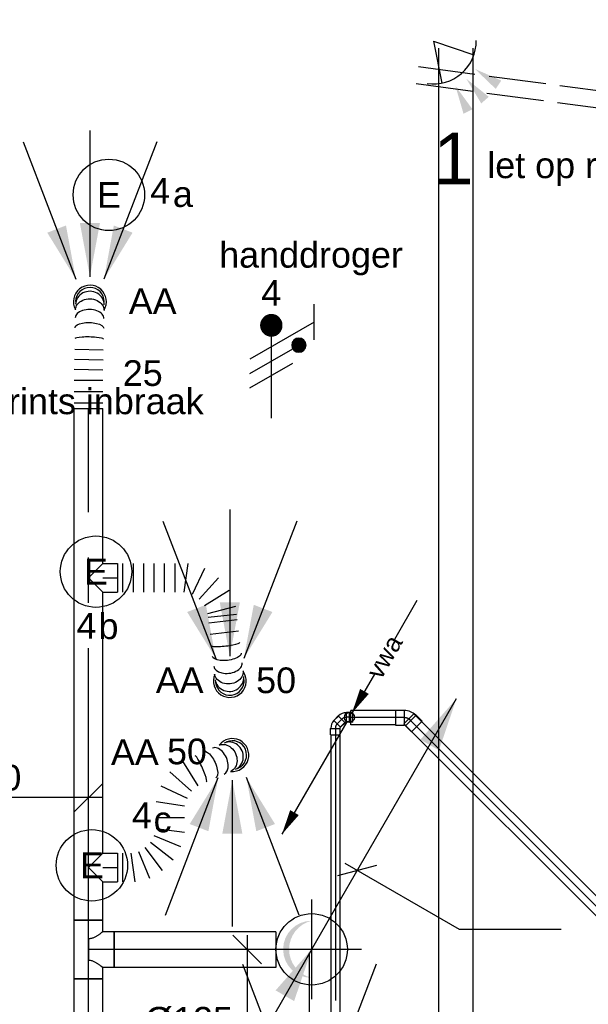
# Model space of a CAD drawing. Extents: x -138812 to 250702, y -18987 to 104055.
# Tile 65 of 193: x 67045 to 69036, y 21743 to 25191. Entities that reach past the tile are written whole.
import ezdxf
from ezdxf.enums import TextEntityAlignment as Align

# ---------------------------------------------------------------- set-up
doc = ezdxf.new("R2010")
doc.units = 0
doc.header["$LTSCALE"] = 50
for name, pattern in [('CENTER2', [28.575, 19.05, -3.175, 3.175, -3.175]), ('E_GOOT3', [5, 4, -1]), ('STREEPJES', [0.1, 0.05, -0.05])]:
    doc.linetypes.add(name, pattern=pattern)
doc.layers.get('0').update_dxf_attribs({"linetype": 'CONTINUOUS'})
for name, color, linetype in [('brandmeldserienummers', 1, 'CONTINUOUS'), ('EL6131--', 2, 'CONTINUOUS'), ('EL6131--_WG', 2, 'CONTINUOUS'), ('EL6222--', 3, 'CONTINUOUS'), ('EL6311--', 3, 'CONTINUOUS'), ('EL6521--', 3, 'CONTINUOUS'), ('EM6131--', 1, 'CONTINUOUS'), ('lMcht aanvoer bestaand', 1, 'CONTINUOUS'), ('lMcht aanvoer bestaand_PR', 1, 'CONTINUOUS'), ('lucht aanvoer bestaand', 8, 'CONTINUOUS'), ('lucht aanvoer bestaand_HL', 1, 'CONTINUOUS'), ('WL5232--', 4, 'CONTINUOUS'), ('WL524---_D', 153, 'CONTINUOUS'), ('WL524---_HARTLIJN', 8, 'CONTINUOUS'), ('WL570---_RETOUR_HL', 8, 'CONTINUOUS'), ('WL570---_RETOUR_RST', 2, 'CONTINUOUS'), ('WL570---_TOEVOER', 3, 'CONTINUOUS'), ('WM570---_RETOUR', 1, 'CONTINUOUS'), ('WM570---_RETOUR_PR', 1, 'CONTINUOUS'), ('WM570---_RETOUR_RST_PR', 1, 'CONTINUOUS')]:
    doc.layers.add(name, color=color, linetype=linetype)
doc.styles.add('BURO-018', font='ARIAL.TTF', dxfattribs={"height": 90})

# ---------------------------------------------------------------- blocks, each defined once
blk = doc.blocks.new('1115B3A')
at = {"color": 0, "linetype": 'Continuous'}
blk.add_circle((0, 0), 2.5, dxfattribs=at)
at = {"color": 0, "linetype": 'Continuous', "style": 'BURO-018'}
for tag, p in [('E_GKAST', (0, 8)), ('E_GROEP', (0, 5)), ('E_SGROEP', (4.5, 5)), ('E_ARMCODE', (0, 0)), ('E_SLET', (4.5, -1))]:
    blk.add_attdef(tag, text='', height=1.8, dxfattribs=at).set_placement(p, align=Align.MIDDLE)
blk = doc.blocks.new('*U28')
at = {"color": 0, "ltscale": 10}
for p, q in [((0, 60, -2730), (5714.3, 60, -2730)), ((0, -60, -2730), (5714.3, -60, -2730))]:
    blk.add_line(p, q, dxfattribs=at)
at = {"layer": 'EM6131--', "color": 1, "style": 'BURO-018'}
blk.add_attdef('POSNR', text='', height=90, dxfattribs=at).set_placement((0, 0), align=Align.MIDDLE)
blk = doc.blocks.new('LDV6')
at = {"color": 0, "linetype": 'Continuous'}
for p, q in [((6.75, 11.691), (4.5, 7.794)), ((2.5, 4.33), (0.25, 0.433)), ((-0.25, -0.433), (-6.75, -11.691))]:
    blk.add_line(p, q, dxfattribs=at)
for points in [[(0.25, 0.433, 0, 1, 0), (1.5, 2.598, 1, 1, 0)], [(-6.75, -11.691, 0, 1, 0), (-5.5, -9.526, 1, 1, 0)]]:
    blk.add_lwpolyline(points, format="xyseb", dxfattribs=at)
blk.add_circle((0, 0), 0.5, dxfattribs=at)
at = {"color": 0, "linetype": 'Continuous', "style": 'BURO-018'}
blk.add_attdef('LD_TEXT1', text='', height=1.8, rotation=60, dxfattribs=at).set_placement((3.5, 6.062), align=Align.MIDDLE)
blk = doc.blocks.new('E00058')
at = {"color": 0, "linetype": 'Continuous'}
for q in [(-1.5, 3.598), (1.5, 3.598)]:
    blk.add_line((0, 1), q, dxfattribs=at)
blk.add_arc((0, 1), 3, 40.52878, 139.47122, dxfattribs=at)
for points in [[(-1.759, 6.211), (-1.082, 6.393), (-0.906, 4.381)], [(-0.351, 6.489), (0.351, 6.489), (0, 4.5)], [(1.082, 6.393), (1.759, 6.211), (0.906, 4.381)]]:
    blk.add_solid(points, dxfattribs=at)
at = {"color": 0, "linetype": 'Continuous', "style": 'BURO-018'}
blk.add_attdef('E_TEXT1', text='', height=1.8, dxfattribs=at).set_placement((0, 9), align=Align.MIDDLE)
at = {"color": 0, "linetype": 'Continuous', "style": 'BURO-018', "flags": 1}
blk.add_attdef('E_MATCODE', text='', height=1.8, dxfattribs=at).set_placement((0, 0), align=Align.MIDDLE)
blk = doc.blocks.new('*U414')
at = {"color": 0, "ltscale": 10}
for p, q in [((12.6, 49.7, -2750), (-8.7, 28.5, -2750)), ((49.7, 12.6, -2750), (12.6, 49.7, -2750)), ((-44, 26.2, -2750), (-14, 26.2, -2750)), ((-44, 26.2, -2750), (-44, -26.3, -2750)), ((-14, 26.2, -2750), (-12.8, 25, -2750)), ((-14, 26.2, -2750), (-14, -26.3, -2750)), ((-12.8, 25, -2750), (-8.7, 26.7, -2750)), ((-8.7, 28.5, -2750), (-8.7, 26.7, -2750)), ((28.5, -8.7, -2750), (-8.7, 28.5, -2750)), ((49.7, 12.6, -2750), (28.5, -8.7, -2750)), ((-44, -26.3, -2750), (-14, -26.3, -2750)), ((-14, -26.3, -2750), (-12.8, -25, -2750)), ((28.5, -8.7, -2750), (26.7, -8.7, -2750))]:
    blk.add_line(p, q, dxfattribs=at)
blk.add_arc((-12.8, 30.8, -2750), 55.8, 270, 315, dxfattribs=at)
at = {"layer": 'WL524---_HARTLIJN', "linetype": 'CENTER2'}
for p, q in [((9.9, 9.9, -2750), (9, 9, -2750)), ((-14, 0, -2750), (-12.8, 0, -2750))]:
    blk.add_line(p, q, dxfattribs=at)
blk.add_arc((-12.8, 30.8, -2750), 30.8, 270, 315, dxfattribs=at)
at = {"layer": 'WL524---_D', "color": 1, "style": 'BURO-018'}
blk.add_attdef('POSNR', text='', height=90, dxfattribs=at).set_placement((0, 0), align=Align.MIDDLE)
blk = doc.blocks.new('*U415')
at = {"color": 0, "ltscale": 10}
for p, q in [((30, 25, -2750), (186.7, 25, -2750)), ((186.7, 25, -2750), (186.7, -25, -2750)), ((30, -25, -2750), (186.7, -25, -2750))]:
    blk.add_line(p, q, dxfattribs=at)
at = {"layer": 'WL524---_HARTLIJN', "linetype": 'CENTER2'}
blk.add_line((0, 0, -2750), (186.7, 0, -2750), dxfattribs=at)
at = {"layer": 'WL524---_D', "color": 1, "style": 'BURO-018'}
blk.add_attdef('POSNR', text='', height=90, dxfattribs=at).set_placement((0, 0), align=Align.MIDDLE)
blk = doc.blocks.new('*U416')
at = {"ltscale": 10}
for points in [[(507, 878.1), (445.6, 696.8), (380.7, 734.3)], [(0, 0), (-61.4, -181.3), (-126.3, -143.8)]]:
    blk.add_hatch(color=2, dxfattribs=at).paths.add_polyline_path(points)
h = blk.add_hatch(color=2, dxfattribs=at)
edge = h.paths.add_edge_path()
edge.add_ellipse((0, 0), major_axis=(0, -100), ratio=1, start_angle=180, end_angle=360, ccw=False)
edge.add_line((0, 100), (-0.4, 99.9))
edge.add_ellipse((23.7, 0), major_axis=(-23.7, 100), ratio=1, start_angle=0.2292, end_angle=153.0685)
edge.add_line((-0.4, -99.9), (0, -100))
at = {"color": 2, "ltscale": 10}
for q in [(507, 878.1), (-507, -878.1)]:
    blk.add_line((0, 0), q, dxfattribs=at)
at = {"color": 0, "ltscale": 10}
blk.add_circle((0, 0), 125, dxfattribs=at)
at = {"layer": 'lucht aanvoer bestaand_HL', "linetype": 'CENTER2'}
for p, q in [((0, -175), (0, 175)), ((-175, 0), (175, 0))]:
    blk.add_line(p, q, dxfattribs=at)
blk.add_circle((0, 0), 0.075, dxfattribs=at)
at = {"layer": 'lMcht aanvoer bestaand_PR', "color": 1, "style": 'BURO-018'}
blk.add_attdef('POSNR', text='', height=90, dxfattribs=at).set_placement((0, 0), align=Align.MIDDLE)
blk = doc.blocks.new('*U451')
at = {"color": 0, "ltscale": 10}
for p, q in [((0, 50, -2700), (289.7, 50, -2700)), ((0, -50, -2700), (0, 50, -2700)), ((289.7, 50, -2700), (289.7, -50, -2700)), ((0, -50, -2700), (289.7, -50, -2700))]:
    blk.add_line(p, q, dxfattribs=at)
at = {"layer": 'lucht aanvoer bestaand_HL', "linetype": 'CENTER2'}
blk.add_line((0, 0, -2700), (289.7, 0, -2700), dxfattribs=at)
at = {"layer": 'lMcht aanvoer bestaand_PR', "color": 1, "style": 'BURO-018'}
blk.add_attdef('POSNR', text='', height=90, dxfattribs=at).set_placement((0, 0), align=Align.MIDDLE)
blk = doc.blocks.new('*U452')
at = {"color": 0, "ltscale": 10}
for p, q in [((0, 50, -2700), (1791.7, 50, -2700)), ((0, -50, -2700), (0, 50, -2700)), ((1791.7, 50, -2700), (1791.7, -50, -2700)), ((0, -50, -2700), (134.6, -50, -2700)), ((234.6, -50, -2700), (1149, -50, -2700)), ((1249, -50, -2700), (1791.7, -50, -2700))]:
    blk.add_line(p, q, dxfattribs=at)
at = {"layer": 'lucht aanvoer bestaand_HL', "linetype": 'CENTER2'}
blk.add_line((0, 0, -2700), (1791.7, 0, -2700), dxfattribs=at)
at = {"layer": 'lMcht aanvoer bestaand_PR', "color": 1, "style": 'BURO-018'}
blk.add_attdef('POSNR', text='', height=90, dxfattribs=at).set_placement((0, 0), align=Align.MIDDLE)
blk = doc.blocks.new('*U453')
at = {"layer": 'lMcht aanvoer bestaand', "color": 0, "ltscale": 10}
for p, q in [((-50, -50), (50, 50)), ((50, 0), (-542.5, 0))]:
    blk.add_line(p, q, dxfattribs=at)
at = {"layer": 'lMcht aanvoer bestaand', "color": 0, "style": 'BURO-018'}
blk.add_text('%%c100', height=90, dxfattribs=at).set_placement((-542.5, 25))
blk = doc.blocks.new('*U454')
at = {"color": 0, "ltscale": 10}
for p, q in [((-50, 102.5, -2700), (-50, 62.5, -2700)), ((-50, 102.5, -2700), (50, 102.5, -2700)), ((50, 102.5, -2700), (50, -102.5, -2700)), ((-90, -62.5, -2700), (-90, 62.5, -2700)), ((-90, 62.5, -2700), (-50, 62.5, -2700)), ((0, -37.5, -2700), (0, 37.5, -2700)), ((-90, -62.5, -2700), (-50, -62.5, -2700)), ((-50, -62.5, -2700), (-50, -102.5, -2700)), ((50, -102.5, -2700), (-50, -102.5, -2700))]:
    blk.add_line(p, q, dxfattribs=at)
for points in [[(-49.7, 62.3, -2700), (-49, 61.7, -2700), (-47.7, 60.7, -2700), (-45.9, 59.3, -2700), (-43.7, 57.6, -2700), (-41, 55.6, -2700), (-37.9, 53.3, -2700), (-34.4, 50.9, -2700), (-30.6, 48.4, -2700), (-26.4, 45.9, -2700), (-22, 43.5, -2700), (-17.4, 41.3, -2700), (-12.5, 39.5, -2700), (-7.6, 38.3, -2700), (-2.5, 37.6, -2700)], [(-49.7, -62.3, -2700), (-49, -61.7, -2700), (-47.7, -60.7, -2700), (-45.9, -59.3, -2700), (-43.7, -57.6, -2700), (-41, -55.6, -2700), (-37.9, -53.3, -2700), (-34.4, -50.9, -2700), (-30.6, -48.4, -2700), (-26.4, -45.9, -2700), (-22, -43.5, -2700), (-17.4, -41.3, -2700), (-12.5, -39.5, -2700), (-7.6, -38.3, -2700), (-2.5, -37.6, -2700)]]:
    blk.add_spline(points, degree=3, dxfattribs=at)
at = {"layer": 'lucht aanvoer bestaand_HL', "linetype": 'CENTER2'}
for p, q in [((0, 102.5, -2700), (0, -102.5, -2700)), ((-90, 0, -2700), (0, 0, -2700))]:
    blk.add_line(p, q, dxfattribs=at)
at = {"layer": 'lMcht aanvoer bestaand_PR', "color": 1, "style": 'BURO-018'}
blk.add_attdef('POSNR', text='', height=90, dxfattribs=at).set_placement((0, 0), align=Align.MIDDLE)
blk = doc.blocks.new('*U455')
at = {"color": 0, "ltscale": 10}
for p, q in [((0, 62.5, -2700), (566.7, 62.5, -2700)), ((0, 3.3, -2700), (0, 62.5, -2700)), ((566.7, 62.5, -2700), (566.7, -62.5, -2700)), ((0, -62.5, -2700), (0, -5.3, -2700)), ((0, -62.5, -2700), (566.7, -62.5, -2700))]:
    blk.add_line(p, q, dxfattribs=at)
at = {"color": 8, "linetype": 'STREEPJES', "ltscale": 10}
blk.add_line((0, -5.3, -2700), (0, 3.3, -2700), dxfattribs=at)
at = {"layer": 'lucht aanvoer bestaand_HL', "linetype": 'CENTER2'}
blk.add_line((0, 0, -2700), (566.7, 0, -2700), dxfattribs=at)
at = {"layer": 'lMcht aanvoer bestaand_PR', "color": 1, "style": 'BURO-018'}
blk.add_attdef('POSNR', text='', height=90, dxfattribs=at).set_placement((0, 0), align=Align.MIDDLE)
blk = doc.blocks.new('*U456')
at = {"layer": 'lMcht aanvoer bestaand', "color": 0, "ltscale": 10}
for p, q in [((50, -50), (-50, 50)), ((0, 50), (0, -315.8)), ((0, -315.8), (-357.6, -315.8))]:
    blk.add_line(p, q, dxfattribs=at)
at = {"layer": 'lMcht aanvoer bestaand', "color": 0, "style": 'BURO-018'}
blk.add_text('%%c125', height=90, dxfattribs=at).set_placement((-357.6, -290.8))
blk = doc.blocks.new('*U457')
at = {"color": 0, "ltscale": 10}
for p, q in [((0, 50, -2700), (0, -50, -2700)), ((18.2, 50, -2700), (18.2, -50, -2700)), ((54.7, 50, -2700), (54.7, -50, -2700)), ((91.2, 50, -2700), (91.2, -50, -2700)), ((127.7, 50, -2700), (127.7, -50, -2700)), ((164.2, 50, -2700), (164.2, -50, -2700)), ((200.6, 50, -2700), (200.6, -50, -2700)), ((233.6, -50, -2700), (248.3, 50, -2700)), ((304.5, 33.1, -2700), (261.7, -58.4, -2700)), ((286.2, -74.6, -2700), (353.6, 0.7, -2700)), ((391.2, -44.3, -2700), (305, -97.2, -2700)), ((316.6, -124.2, -2700), (414.3, -98.4, -2700)), ((417.6, -127.6, -2700), (318.2, -138.8, -2700)), ((419.8, -147.2, -2700), (320.5, -158.5, -2700)), ((424.3, -186.6, -2700), (324.9, -197.8, -2700))]:
    blk.add_line(p, q, dxfattribs=at)
blk.add_arc((393.7, -360.9, -2700), 50, 186.4436, 6.4436, dxfattribs=at)
for centre, ratio in [((379, -231.5, -2700), 0.131652), ((387.2, -303.4, -2700), 0.614014), ((392.5, -350.8, -2700), 0.931852)]:
    blk.add_ellipse(centre, major_axis=(-49.7, -5.6), ratio=ratio, start_param=0, end_param=3.141593, dxfattribs=at)
at = {"color": 0, "ltscale": 10, "extrusion": (0, 0, -1)}
for centre, ratio in [((383.3, -269.4, -2700), 0.385986), ((390.3, -331.1, -2700), 0.800199)]:
    blk.add_ellipse(centre, major_axis=(49.7, 5.6), ratio=ratio, start_param=0, end_param=3.141593, dxfattribs=at)
at = {"layer": 'lMcht aanvoer bestaand_PR', "color": 1, "style": 'BURO-018'}
blk.add_attdef('POSNR', text='', height=90, dxfattribs=at).set_placement((0, 0), align=Align.MIDDLE)
blk = doc.blocks.new('*U458')
at = {"color": 0, "ltscale": 10}
for p, q in [((-50, 0, -2700), (0, 50, -2700)), ((0, 50, -2700), (51.3, 50, -2700)), ((51.3, 50, -2700), (51.3, -50, -2700)), ((-50, 0, -2700), (0, -50, -2700)), ((0, -50, -2700), (51.3, -50, -2700))]:
    blk.add_line(p, q, dxfattribs=at)
at = {"layer": 'lucht aanvoer bestaand_HL', "linetype": 'CENTER2'}
blk.add_line((0, 0, -2700), (51.3, 0, -2700), dxfattribs=at)
at = {"layer": 'lMcht aanvoer bestaand_PR', "color": 1, "style": 'BURO-018'}
blk.add_attdef('POSNR', text='', height=90, dxfattribs=at).set_placement((0, 0), align=Align.MIDDLE)
blk = doc.blocks.new('*U459')
at = {"color": 0, "ltscale": 10}
for p, q in [((228.5, 372.6, -2700), (282, 286.8, -2700)), ((259.7, 268, -2700), (184, 334.9, -2700)), ((152.1, 286.1, -2700), (243.8, 243.6, -2700)), ((235.4, 215.7, -2700), (135.4, 230.2, -2700)), ((135.4, 175.5, -2700), (235.4, 175.5, -2700)), ((221.8, 72.8, -2700), (128.6, 111.4, -2700)), ((135.4, 136.8, -2700), (235.4, 123.7, -2700)), ((158.2, -10, -2700), (96.8, 70, -2700)), ((115.4, 88.6, -2700), (195.5, 27.2, -2700)), ((0, 50, -2700), (0, -50, -2700)), ((17.7, 50, -2700), (17.7, -50, -2700)), ((61.8, -50, -2700), (48.6, 50, -2700)), ((74, 56.8, -2700), (112.6, -36.4, -2700))]:
    blk.add_line(p, q, dxfattribs=at)
blk.add_arc((402.5, 394.2, -2700), 50, 293.6518, 113.6518, dxfattribs=at)
for centre, ratio in [((353.4, 372.7, -2700), 0.614014), ((393.8, 390.4, -2700), 0.931852), ((292, 345.8, -2700), 0.131652)]:
    blk.add_ellipse(centre, major_axis=(20.1, -45.8), ratio=ratio, start_param=0, end_param=3.141593, dxfattribs=at)
at = {"color": 0, "ltscale": 10, "extrusion": (0, 0, -1)}
for centre, ratio in [((377.1, 383.1, -2700), 0.800199), ((324.4, 360, -2700), 0.385986)]:
    blk.add_ellipse(centre, major_axis=(-20.1, 45.8), ratio=ratio, start_param=0, end_param=3.141593, dxfattribs=at)
at = {"layer": 'lMcht aanvoer bestaand_PR', "color": 1, "style": 'BURO-018'}
blk.add_attdef('POSNR', text='', height=90, dxfattribs=at).set_placement((0, 0), align=Align.MIDDLE)
blk = doc.blocks.new('*U460')
at = {"color": 0, "ltscale": 10}
for p, q in [((-50, 0, -2700), (0, 50, -2700)), ((0, 50, -2700), (51.3, 50, -2700)), ((51.3, 50, -2700), (51.3, -50, -2700)), ((-50, 0, -2700), (0, -50, -2700)), ((0, -50, -2700), (51.3, -50, -2700))]:
    blk.add_line(p, q, dxfattribs=at)
at = {"layer": 'WL570---_RETOUR_HL', "linetype": 'CENTER2'}
blk.add_line((0, 0, -2700), (51.3, 0, -2700), dxfattribs=at)
at = {"layer": 'WM570---_RETOUR_PR', "color": 1, "style": 'BURO-018'}
blk.add_attdef('POSNR', text='', height=90, dxfattribs=at).set_placement((0, 0), align=Align.MIDDLE)
blk = doc.blocks.new('*U461')
at = {"ltscale": 10}
for points in [[(-49.2, 79.1), (-149.3, 241.6), (-83.8, 266.8)], [(0, 87.5), (-35.1, 275.1), (35.1, 275.1)], [(49.2, 79.1), (83.8, 266.8), (149.3, 241.6)]]:
    blk.add_hatch(color=0, dxfattribs=at).paths.add_polyline_path(points)
at = {"color": 0, "ltscale": 10}
for p, q in [((0, 600, -2400), (0, 87.5, -2400)), ((-234.2, 560.2, -2400), (-49.2, 79.1, -2400)), ((234.2, 560.2, -2400), (49.2, 79.1, -2400))]:
    blk.add_line(p, q, dxfattribs=at)
blk.add_arc((0, 0, -2400), 57.5, 84.0599, 323.2436, dxfattribs=at)
at = {"layer": 'WL570---_RETOUR_RST', "color": 1, "style": 'BURO-018'}
for tag in ['MC', 'Q']:
    blk.add_attdef(tag, text='', height=90, dxfattribs=at).set_placement((0, 0), align=Align.MIDDLE)
at = {"layer": 'WM570---_RETOUR_RST_PR', "color": 1, "style": 'BURO-018'}
blk.add_attdef('POSNR', text='', height=90, dxfattribs=at).set_placement((0, 0), align=Align.MIDDLE)
blk = doc.blocks.new('*U462')
at = {"ltscale": 10}
for points in [[(-49.2, 79.1), (-149.3, 241.6), (-83.8, 266.8)], [(0, 87.5), (-35.1, 275.1), (35.1, 275.1)], [(49.2, 79.1), (83.8, 266.8), (149.3, 241.6)]]:
    blk.add_hatch(color=0, dxfattribs=at).paths.add_polyline_path(points)
at = {"color": 0, "ltscale": 10}
for p, q in [((0, 600, -2400), (0, 87.5, -2400)), ((-234.2, 560.2, -2400), (-49.2, 79.1, -2400)), ((234.2, 560.2, -2400), (49.2, 79.1, -2400))]:
    blk.add_line(p, q, dxfattribs=at)
blk.add_arc((0, 0, -2400), 57.5, 156.8517, 36.0354, dxfattribs=at)
at = {"layer": 'WL570---_RETOUR_RST', "color": 1, "style": 'BURO-018'}
for tag in ['MC', 'Q']:
    blk.add_attdef(tag, text='', height=90, dxfattribs=at).set_placement((0, 0), align=Align.MIDDLE)
at = {"layer": 'WM570---_RETOUR_RST_PR', "color": 1, "style": 'BURO-018'}
blk.add_attdef('POSNR', text='', height=90, dxfattribs=at).set_placement((0, 0), align=Align.MIDDLE)
blk = doc.blocks.new('*U463')
at = {"color": 0, "ltscale": 10}
for p, q in [((0, 50, -2700), (0, -50, -2700)), ((20, 50, -2700), (20, -50, -2700)), ((60, 50, -2700), (60, -50, -2700)), ((100, 50, -2700), (100, -50, -2700)), ((138.4, 49.6, -2700), (136.4, -50.3, -2700)), ((173.3, 48.9, -2700), (171.3, -51, -2700)), ((208.1, 48.2, -2700), (206.1, -51.7, -2700))]:
    blk.add_line(p, q, dxfattribs=at)
blk.add_arc((374.5, -5.1, -2700), 50, 270, 88.8523, dxfattribs=at)
for centre, ratio in [((244.3, -2.5, -2700), 0.131652), ((316.6, -3.9, -2700), 0.614014), ((364.3, -4.9, -2700), 0.931852)]:
    blk.add_ellipse(centre, major_axis=(-1, -50), ratio=ratio, start_param=0, end_param=3.141593, dxfattribs=at)
at = {"color": 0, "ltscale": 10, "extrusion": (0, 0, -1)}
for centre, ratio in [((282.4, -3.3, -2700), 0.385986), ((344.6, -4.5, -2700), 0.800199)]:
    blk.add_ellipse(centre, major_axis=(1, 50), ratio=ratio, start_param=0, end_param=3.141593, dxfattribs=at)
at = {"layer": 'lMcht aanvoer bestaand_PR', "color": 1, "style": 'BURO-018'}
blk.add_attdef('POSNR', text='', height=90, dxfattribs=at).set_placement((0, 0), align=Align.MIDDLE)
blk = doc.blocks.new('*U464')
at = {"ltscale": 10}
for points in [[(-49.2, 79.1), (-149.3, 241.6), (-83.8, 266.8)], [(0, 87.5), (-35.1, 275.1), (35.1, 275.1)], [(49.2, 79.1), (83.8, 266.8), (149.3, 241.6)]]:
    blk.add_hatch(color=0, dxfattribs=at).paths.add_polyline_path(points)
at = {"color": 0, "ltscale": 10}
for p, q in [((0, 600, -2400), (0, 87.5, -2400)), ((-234.2, 560.2, -2400), (-49.2, 79.1, -2400)), ((234.2, 560.2, -2400), (49.2, 79.1, -2400))]:
    blk.add_line(p, q, dxfattribs=at)
blk.add_arc((0, 0, -2400), 57.5, 329.2604, 208.4441, dxfattribs=at)
at = {"layer": 'WL570---_RETOUR_RST', "color": 1, "style": 'BURO-018'}
for tag in ['MC', 'Q']:
    blk.add_attdef(tag, text='', height=90, dxfattribs=at).set_placement((0, 0), align=Align.MIDDLE)
at = {"layer": 'WM570---_RETOUR_RST_PR', "color": 1, "style": 'BURO-018'}
blk.add_attdef('POSNR', text='', height=90, dxfattribs=at).set_placement((0, 0), align=Align.MIDDLE)
blk = doc.blocks.new('*U580')
at = {"color": 0, "ltscale": 10}
for p, q in [((0, 25, -2750), (1223.6, 25, -2750)), ((0, -25, -2750), (0, 25, -2750)), ((0, -25, -2750), (1223.6, -25, -2750))]:
    blk.add_line(p, q, dxfattribs=at)
at = {"layer": 'WL524---_HARTLIJN', "linetype": 'CENTER2'}
blk.add_line((0, 0, -2750), (1254.6, 0, -2750), dxfattribs=at)
at = {"layer": 'WL524---_D', "color": 1, "style": 'BURO-018'}
blk.add_attdef('POSNR', text='', height=90, dxfattribs=at).set_placement((0, 0), align=Align.MIDDLE)
blk = doc.blocks.new('E00078')
at = {"color": 0, "linetype": 'Continuous'}
for p, q in [((-3, 6.482), (-3, 8.982)), ((-3, 7.732), (1.5, 5.134)), ((0, 7.5), (0, 1)), ((1.5, 4.134), (-1.5, 5.866)), ((1.5, 3.134), (-1.5, 4.866))]:
    blk.add_line(p, q, dxfattribs=at)
at = {"color": 0, "const_width": 0.75}
blk.add_lwpolyline([(-0.375, 7.5, 1), (0.375, 7.5, 1)], format="xyb", close=True, dxfattribs=at)
at = {"color": 0, "linetype": 'Continuous', "const_width": 0.5}
blk.add_lwpolyline([(-2.183, 6.116, 1), (-1.683, 6.116, 1)], format="xyb", close=True, dxfattribs=at)
at = {"color": 0, "linetype": 'Continuous'}
for centre, radius in [((0, 7.5), 0.75), ((-1.933, 6.116), 0.5)]:
    blk.add_circle(centre, radius, dxfattribs=at)
at = {"color": 0, "linetype": 'Continuous', "style": 'BURO-018'}
for tag, p in [('E_GKAST', (0, 14)), ('E_GROEP', (0, 11)), ('E_SGROEP', (4.5, 11))]:
    blk.add_attdef(tag, text='', height=1.8, dxfattribs=at).set_placement(p, align=Align.MIDDLE)
at = {"color": 0, "linetype": 'Continuous', "style": 'BURO-018', "flags": 1}
for tag, p in [('E_VERMCODE', (13, 11)), ('E_MATCODE', (0, 0))]:
    blk.add_attdef(tag, text='', height=1.8, dxfattribs=at).set_placement(p, align=Align.MIDDLE)
blk = doc.blocks.new('*U2085')
at = {"ltscale": 10}
for points in [[(-49.2, 79.1), (-149.3, 241.6), (-83.8, 266.8)], [(0, 87.5), (-35.1, 275.1), (35.1, 275.1)], [(49.2, 79.1), (83.8, 266.8), (149.3, 241.6)]]:
    blk.add_hatch(color=0, dxfattribs=at).paths.add_polyline_path(points)
at = {"color": 0, "ltscale": 10}
for p, q in [((0, 600, -2400), (0, 87.5, -2400)), ((-234.2, 560.2, -2400), (-49.2, 79.1, -2400)), ((234.2, 560.2, -2400), (49.2, 79.1, -2400))]:
    blk.add_line(p, q, dxfattribs=at)
for radius in [57.5, 50]:
    blk.add_circle((0, 0, -2400), radius, dxfattribs=at)
at = {"layer": 'WL570---_RETOUR_RST', "color": 1, "style": 'BURO-018'}
for tag in ['MC', 'Q']:
    blk.add_attdef(tag, text='', height=90, dxfattribs=at).set_placement((0, 0), align=Align.MIDDLE)
at = {"layer": 'WM570---_RETOUR_RST_PR', "color": 1, "style": 'BURO-018'}
blk.add_attdef('POSNR', text='', height=90, dxfattribs=at).set_placement((0, 0), align=Align.MIDDLE)
blk = doc.blocks.new('*U2138')
at = {"color": 0, "ltscale": 10}
for p, q in [((10.7, 34.5, -3000), (-4.8, 19, -3000)), ((34.5, 10.7, -3000), (10.7, 34.5, -3000)), ((-32, 16.8, -3000), (-10, 16.8, -3000)), ((-32, 16.8, -3000), (-32, -16.8, -3000)), ((-10, 16.8, -3000), (-9.2, 16, -3000)), ((-10, 16.8, -3000), (-10, -16.8, -3000)), ((-9.2, 16, -3000), (-4.8, 17.8, -3000)), ((-4.8, 19, -3000), (-4.8, 17.8, -3000)), ((19, -4.8, -3000), (-4.8, 19, -3000)), ((34.5, 10.7, -3000), (19, -4.8, -3000)), ((-32, -16.8, -3000), (-10, -16.8, -3000)), ((-10, -16.8, -3000), (-9.2, -16, -3000)), ((19, -4.8, -3000), (17.8, -4.8, -3000))]:
    blk.add_line(p, q, dxfattribs=at)
blk.add_arc((-9.2, 22.2, -3000), 38.2, 270, 315, dxfattribs=at)
at = {"layer": 'WL524---_HARTLIJN', "linetype": 'CENTER2'}
blk.add_arc((-9.2, 22.2, -3000), 22.2, 270, 315, dxfattribs=at)
at = {"layer": 'WL524---_D', "color": 1, "style": 'BURO-018'}
blk.add_attdef('POSNR', text='', height=90, dxfattribs=at).set_placement((0, 0), align=Align.MIDDLE)
blk = doc.blocks.new('*U2139')
at = {"color": 0, "ltscale": 10}
for p, q in [((10.7, 34.5, -3000), (-4.8, 19, -3000)), ((34.5, 10.7, -3000), (10.7, 34.5, -3000)), ((-9.2, 16, -3000), (-31, 16, -3000)), ((-9.2, 16, -3000), (-4.8, 17.8, -3000)), ((-4.8, 19, -3000), (-4.8, 17.8, -3000)), ((19, -4.8, -3000), (-4.8, 19, -3000)), ((34.5, 10.7, -3000), (19, -4.8, -3000)), ((-9.2, -16, -3000), (-31, -16, -3000)), ((19, -4.8, -3000), (17.8, -4.8, -3000))]:
    blk.add_line(p, q, dxfattribs=at)
blk.add_arc((-9.2, 22.2, -3000), 38.2, 270, 315, dxfattribs=at)
at = {"layer": 'WL524---_HARTLIJN', "linetype": 'CENTER2'}
blk.add_line((-31, 0, -3000), (-9.2, 0, -3000), dxfattribs=at)
blk.add_arc((-9.2, 22.2, -3000), 22.2, 270, 315, dxfattribs=at)
at = {"layer": 'WL524---_D', "color": 1, "style": 'BURO-018'}
blk.add_attdef('POSNR', text='', height=90, dxfattribs=at).set_placement((0, 0), align=Align.MIDDLE)
blk = doc.blocks.new('*U2140')
at = {"color": 0, "ltscale": 10}
for p, q in [((0, 16, -3000), (9.6, 16, -3000)), ((0, -16, -3000), (0, 16, -3000)), ((0, -16, -3000), (9.6, -16, -3000))]:
    blk.add_line(p, q, dxfattribs=at)
at = {"layer": 'WL524---_HARTLIJN', "linetype": 'CENTER2'}
blk.add_line((0, 0, -3000), (9.6, 0, -3000), dxfattribs=at)
at = {"layer": 'WL524---_D', "color": 1, "style": 'BURO-018'}
blk.add_attdef('POSNR', text='', height=90, dxfattribs=at).set_placement((0, 0), align=Align.MIDDLE)
blk = doc.blocks.new('*U2143')
at = {"color": 0, "ltscale": 10}
for p, q in [((22, 16, -3000), (2026.2, 16, -3000)), ((22, -16, -3000), (2026.2, -16, -3000))]:
    blk.add_line(p, q, dxfattribs=at)
at = {"layer": 'WL524---_HARTLIJN', "linetype": 'CENTER2'}
blk.add_line((0, 0, -3000), (2048.2, 0, -3000), dxfattribs=at)
at = {"layer": 'WL524---_D', "color": 1, "style": 'BURO-018'}
blk.add_attdef('POSNR', text='', height=90, dxfattribs=at).set_placement((0, 0), align=Align.MIDDLE)

msp = doc.modelspace()

# ---------------------------------------------------------------- linework, layer by layer
at = {"layer": 'EL6131--_WG', "linetype": 'E_GOOT3'}
for p, q in [((68441.23839, 25026.06347, 3000), (69845.73856, 24839.71491, 3000)), ((68433.34678, 24966.58472, 3000), (69838.36259, 24780.16774, 3000))]:
    msp.add_line(p, q, dxfattribs=at)
at = {"layer": 'WM570---_RETOUR'}
for p, q in [((68159.11029, 22193.51316, 3500), (68295.71283, 22230.1157, 3500)), ((68184.11029, 22236.81443, 3500), (68583.92097, 22005.98362, 3500)), ((68583.92097, 22005.98362, 3500), (68941.49259, 22005.98362, 3500))]:
    msp.add_line(p, q, dxfattribs=at)

# ---------------------------------------------------------------- block references
at = {"layer": 'EL6131--', "rotation": 90}
msp.add_blockref('*U28', (68572.74587, 19376.65524, 2730), dxfattribs=at)
at = {"layer": 'EL6222--'}
ref = msp.add_blockref('E00078', (67926.29947, 23744.94917), dxfattribs=dict(at, xscale=-50, yscale=50, zscale=50))
ref.add_attrib('E_GROEP', '4', dxfattribs={"layer": '0', "color": 1, "linetype": 'Continuous', "height": 90, "style": 'BURO-018'}).set_placement((67926.29947, 24233.92489), align=Align.MIDDLE)
at = {"layer": 'EL6311--'}
ref = msp.add_blockref('1115B3A', (67357.69269, 24577.14807), dxfattribs=dict(at, xscale=50, yscale=50, zscale=50))
ref.add_attrib('E_ARMCODE', 'E', dxfattribs={"layer": '0', "color": 1, "linetype": 'Continuous', "height": 90, "style": 'BURO-018'}).set_placement((67357.69269, 24577.14807), align=Align.MIDDLE)
ref.add_attrib('E_SLET', 'a', dxfattribs={"layer": '0', "color": 1, "linetype": 'Continuous', "height": 90, "style": 'BURO-018'}).set_placement((67616.72098, 24579.13641), align=Align.MIDDLE)
ref.add_attrib('E_GROEP', '4', dxfattribs={"layer": '0', "color": 1, "linetype": 'Continuous', "height": 90, "style": 'BURO-018'}).set_placement((67537.32991, 24591.59044), align=Align.MIDDLE)
ref = msp.add_blockref('1115B3A', (67312.53695, 23257.72427), dxfattribs=dict(at, xscale=50, yscale=50, zscale=50))
ref.add_attrib('E_ARMCODE', 'E', dxfattribs={"layer": '0', "color": 1, "linetype": 'Continuous', "height": 90, "style": 'BURO-018'}).set_placement((67312.53695, 23257.72427), align=Align.MIDDLE)
ref.add_attrib('E_SLET', 'b', dxfattribs={"layer": '0', "color": 1, "linetype": 'Continuous', "height": 90, "style": 'BURO-018'}).set_placement((67356.34165, 23068.45842), align=Align.MIDDLE)
ref.add_attrib('E_GROEP', '4', dxfattribs={"layer": '0', "color": 1, "linetype": 'Continuous', "height": 90, "style": 'BURO-018'}).set_placement((67279.31582, 23068.53845), align=Align.MIDDLE)
ref = msp.add_blockref('1115B3A', (67298.19439, 22229.43245), dxfattribs=dict(at, xscale=50, yscale=50, zscale=50))
ref.add_attrib('E_ARMCODE', 'E', dxfattribs={"layer": '0', "color": 1, "linetype": 'Continuous', "height": 90, "style": 'BURO-018'}).set_placement((67298.19439, 22229.43245), align=Align.MIDDLE)
ref.add_attrib('E_SLET', 'c', dxfattribs={"layer": '0', "color": 1, "linetype": 'Continuous', "height": 90, "style": 'BURO-018'}).set_placement((67545.66159, 22389.40342), align=Align.MIDDLE)
ref.add_attrib('E_GROEP', '4', dxfattribs={"layer": '0', "color": 1, "linetype": 'Continuous', "height": 90, "style": 'BURO-018'}).set_placement((67473.19439, 22404.43245), align=Align.MIDDLE)
at = {"layer": 'EL6521--', "xscale": 50.00000000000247, "yscale": 50.00000000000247, "zscale": 50, "rotation": 221.2049047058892}
msp.add_blockref('E00058', (68460.97344, 25153.01589), dxfattribs=at)
at = {"layer": 'lMcht aanvoer bestaand'}
for name, p in [('*U453', (67286.18301, 22466.41446, 2700)), ('*U456', (67841.99247, 21934.30649, 2700))]:
    msp.add_blockref(name, p, dxfattribs=at)
at = {"layer": 'lucht aanvoer bestaand'}
for name, p, rotation in [('*U463', (67286.18301, 23828.55559, 2700), 90), ('*U452', (67286.18301, 22036.80649, 2700), 90), ('*U454', (67286.18301, 21934.30649, 2700), 180), ('*U455', (67942.8387, 21934.30649, 2700), 180), ('*U451', (67286.18301, 21542.07772, 2700), 90)]:
    msp.add_blockref(name, p, dxfattribs=dict(at, rotation=rotation))
for name, p in [('*U458', (67336.18301, 23235.76952, 2700)), ('*U457', (67387.48301, 23235.76952, 2700)), ('*U416', (68067.76508, 21935.29863)), ('*U459', (67387.48301, 22221.42623, 2700)), ('*U460', (67336.18301, 22221.42623, 2700))]:
    msp.add_blockref(name, p, dxfattribs=at)
at = {"layer": 'WL5232--', "color": 2}
ref = msp.add_blockref('LDV6', (68200.0126, 22747.42365), dxfattribs=dict(at, xscale=35, yscale=35, zscale=35))
ref.add_attrib('LD_TEXT1', 'vwa', dxfattribs={"layer": '0', "color": 1, "linetype": 'Continuous', "height": 63, "rotation": 60, "style": 'BURO-018'}).set_placement((68322.5126, 22959.59987), align=Align.MIDDLE)
at = {"layer": 'WL524---_D'}
for name, p, rotation in [('*U414', (68405.19954, 22746.48502, 2750), 135.0000000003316), ('*U2138', (68179.71853, 22747.67867, 3000), 180), ('*U2140', (68199.30266, 22747.67867, 3000), 180), ('*U415', (68391.19954, 22746.48502, 2750), 180), ('*U580', (68407.9871, 22742.66196, 2750), 314.999999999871), ('*U2139', (68150.72715, 22718.68729, 3000), 225), ('*U2143', (68150.72715, 22708.68729, 3000), 270)]:
    msp.add_blockref(name, p, dxfattribs=dict(at, rotation=rotation))
at = {"layer": 'WL570---_RETOUR_RST'}
ref = msp.add_blockref('*U464', (67291.28266, 24203.06985, 2400), dxfattribs=at)
ref.add_attrib('Q', '25', dxfattribs={"color": 1, "height": 90, "style": 'BURO-018'}).set_placement((67476.28266, 23953.06985), align=Align.MIDDLE)
ref = msp.add_blockref('*U462', (67781.13709, 22874.84636, 2400), dxfattribs=at)
ref.add_attrib('Q', '50', dxfattribs={"color": 1, "height": 90, "style": 'BURO-018'}).set_placement((67943.14041, 22877.32743), align=Align.MIDDLE)
ref = msp.add_blockref('*U461', (67789.985, 22615.63643, 2400), dxfattribs=dict(at, rotation=180))
ref.add_attrib('Q', '50', (67561.25941, 22583.24974), dxfattribs={"color": 1, "height": 90, "style": 'BURO-018'})
ref = msp.add_blockref('*U2085', (68059.21812, 21323.04005, 2400), dxfattribs=at)
ref.add_attrib('Q', '50', dxfattribs={"color": 1, "height": 90, "style": 'BURO-018'}).set_placement((68221.22144, 21325.52113), align=Align.MIDDLE)

# ---------------------------------------------------------------- texts
at = {"layer": 'brandmeldserienummers', "color": 1, "style": 'BURO-018'}
msp.add_text('1', height=180, dxfattribs=at).set_placement((68494.39879, 24614.37336))
at = {"layer": 'EL6222--', "color": 1, "style": 'BURO-018'}
msp.add_text('handdroger', height=90, dxfattribs=at).set_placement((67743.98273, 24322.25477))
at = {"layer": 'EL6521--', "style": 'BURO-018'}
msp.add_text('uitbr. prints inbraak', height=90, dxfattribs=at).set_placement((66620.41559, 23809.1924))
at = {"layer": 'WL570---_TOEVOER', "color": 1, "style": 'BURO-018'}
for s, p in [('let op ruimte niet C02 gestuurd.', (68682.56561, 24635.63286)), ('AA', (67427.19602, 24159.54738)), ('AA', (67521.75978, 22832.27024)), ('AA', (67364.78597, 22580.42426))]:
    msp.add_text(s, height=90, dxfattribs=at).set_placement(p)

doc.saveas('drawing.dxf')
